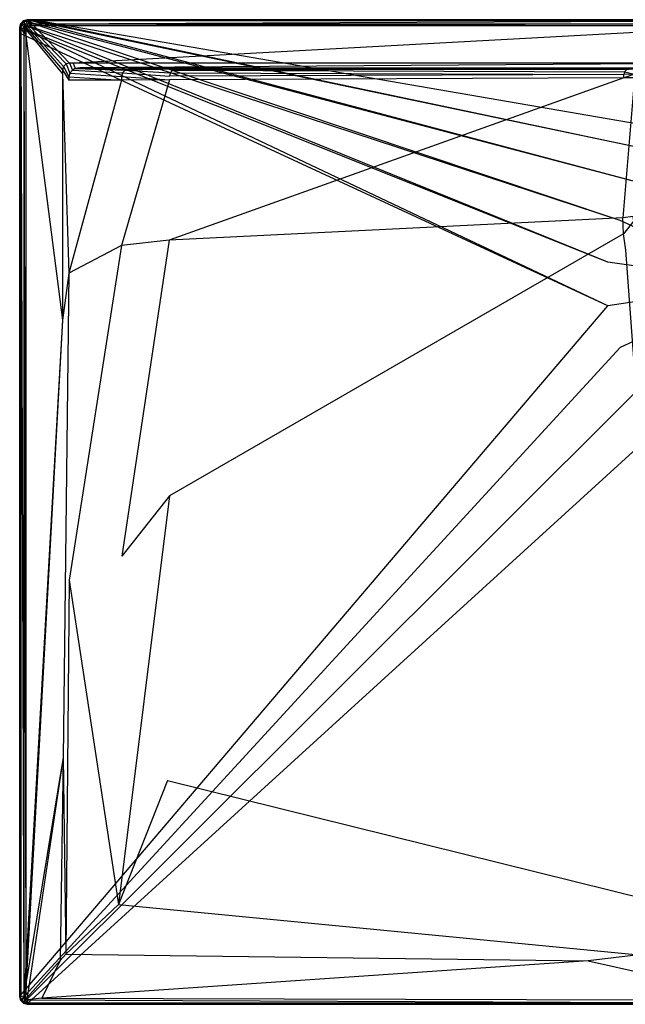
# Model space of a CAD drawing. Extents: x 0 to 1.2, y -0.8 to 0.
# Tile 1 of 8: x 0 to 0.49, y -0.8 to 0. Entities that reach past the tile are written whole.
import ezdxf

# ---------------------------------------------------------------- set-up
doc = ezdxf.new("R2010")
doc.units = 0
doc.layers.add('L0_WANNE_N_UDA1280ARA248V___0__', color=7, linetype='CONTINUOUS')

msp = doc.modelspace()

# ---------------------------------------------------------------- linework, layer by layer
at = {"layer": 'L0_WANNE_N_UDA1280ARA248V___0__', "color": 8}
for points, invisible_edges in [([(0.002998, -0.00081, 0.043344), (0.005996, 0, 0.002101), (0.002998, -0.00081, 0.002101), (0.002998, -0.00081, 0.043344)], 13), ([(0.005996, 0, 0.002101), (0.002998, -0.00081, 0.043344), (0.005996, 0, 0.043344), (0.005996, 0, 0.002101)], 14), ([(0.005996, 0), (0.003543, -0.001048), (0.002998, -0.00081), (0.005996, 0)], 13), ([(0.002998, -0.00081, 0.044495), (0.005996, 0, 0.043344), (0.002998, -0.00081, 0.043344), (0.002998, -0.00081, 0.044495)], 13), ([(0.005996, 0, 0.043344), (0.002998, -0.00081, 0.044495), (0.005996, 0, 0.044495), (0.005996, 0, 0.043344)], 14), ([(0.003553, -0.00178, 0.046974), (0.005996, 0, 0.044495), (0.002998, -0.00081, 0.044495), (0.003553, -0.00178, 0.046974)], 14), ([(0.002998, -0.00081, 0.002101), (0.005996, 0), (0.002998, -0.00081), (0.002998, -0.00081, 0.002101)], 13), ([(0.005996, 0), (0.002998, -0.00081, 0.002101), (0.005996, 0, 0.002101), (0.005996, 0)], 14), ([(0.003543, -0.001048), (0.005996, 0), (0.006583, -0.000198), (0.003543, -0.001048)], 14), ([(0.006132, -0.001045, 0.046974), (0.005996, 0, 0.044495), (0.003553, -0.00178, 0.046974), (0.006132, -0.001045, 0.046974)], 14), ([(0.005996, 0, 0.002101), (0.00974, 0), (0.005996, 0), (0.005996, 0, 0.002101)], 13), ([(0.00974, 0), (0.005996, 0, 0.002101), (0.009717, 0, 0.002101), (0.00974, 0)], 14), ([(0.00974, 0), (0.006583, -0.000198), (0.005996, 0), (0.00974, 0)], 13), ([(0.005996, 0, 0.002101), (0.009426, 0, 0.043338), (0.009717, 0, 0.002101), (0.005996, 0, 0.002101)], 13), ([(0.009426, 0, 0.043338), (0.005996, 0, 0.002101), (0.005996, 0, 0.043344), (0.009426, 0, 0.043338)], 14), ([(0.005996, 0, 0.043344), (0.00939, 0, 0.044495), (0.009426, 0, 0.043338), (0.005996, 0, 0.043344)], 13), ([(0.00939, 0, 0.044495), (0.005996, 0, 0.043344), (0.005996, 0, 0.044495), (0.00939, 0, 0.044495)], 14), ([(0.006132, -0.001045, 0.046974), (0.00939, 0, 0.044495), (0.005996, 0, 0.044495), (0.006132, -0.001045, 0.046974)], 13), ([(0.00939, 0, 0.044495), (0.006132, -0.001045, 0.046974), (0.009525, -0.001045, 0.046974), (0.00939, 0, 0.044495)], 14), ([(0.006583, -0.000198), (0.00974, 0), (0.010378, -0.000172), (0.006583, -0.000198)], 14), ([(0.009525, -0.001045, 0.046974), (0.6, 0, 0.044495), (0.00939, 0, 0.044495), (0.009525, -0.001045, 0.046974)], 13), ([(0.6, 0, 0.044495), (0.009426, 0, 0.043338), (0.00939, 0, 0.044495), (0.6, 0, 0.044495)], 14), ([(0.6, 0, 0.042676), (0.009717, 0, 0.002101), (0.009426, 0, 0.043338), (0.6, 0, 0.042676)], 14), ([(0.009426, 0, 0.043338), (0.6, 0, 0.044495), (0.6, 0, 0.042676), (0.009426, 0, 0.043338)], 13), ([(0.6, 0, 0.044495), (0.009525, -0.001045, 0.046974), (0.6, -0.001033, 0.046974), (0.6, 0, 0.044495)], 14), ([(0.009717, 0, 0.002101), (0.6, 0), (0.00974, 0), (0.009717, 0, 0.002101)], 13), ([(0.6, 0), (0.009717, 0, 0.002101), (0.6, 0, 0.002053), (0.6, 0)], 14), ([(0.009717, 0, 0.002101), (0.6, 0, 0.042676), (0.6, 0, 0.002053), (0.009717, 0, 0.002101)], 13), ([(0.6, 0), (0.010378, -0.000172), (0.00974, 0), (0.6, 0)], 13), ([(0.010378, -0.000172), (0.6, 0), (0.6, -0.000163), (0.010378, -0.000172)], 14), ([(0.000803, -0.003023, 0.043344), (0, -0.006045, 0.002101), (0, -0.006045, 0.043344), (0.000803, -0.003023, 0.043344)], 13), ([(0, -0.006045, 0.002101), (0.000803, -0.003023, 0.043344), (0.000803, -0.003023, 0.002101), (0, -0.006045, 0.002101)], 14), ([(0.000803, -0.003023), (0.000499, -0.006388), (0, -0.006045), (0.000803, -0.003023)], 13), ([(0, -0.006045, 0.044495), (0.000803, -0.003023, 0.043344), (0, -0.006045, 0.043344), (0, -0.006045, 0.044495)], 13), ([(0.000803, -0.003023, 0.043344), (0, -0.006045, 0.044495), (0.000803, -0.003023, 0.044495), (0.000803, -0.003023, 0.043344)], 14), ([(0.000803, -0.003023, 0.044495), (0, -0.006045, 0.044495), (0.001037, -0.006183, 0.046974), (0.000803, -0.003023, 0.044495)], 14), ([(0, -0.006045, 0.002101), (0.000803, -0.003023), (0, -0.006045), (0, -0.006045, 0.002101)], 13), ([(0.000803, -0.003023), (0, -0.006045, 0.002101), (0.000803, -0.003023, 0.002101), (0.000803, -0.003023)], 14), ([(0, -0.010863, 0.002101), (0, -0.006045), (0, -0.010863), (0, -0.010863, 0.002101)], 13), ([(0, -0.006045), (0, -0.010863, 0.002101), (0, -0.006045, 0.002101), (0, -0.006045)], 14), ([(0, -0.006045), (0.000499, -0.011261), (0, -0.010863), (0, -0.006045)], 13), ([(0.000499, -0.011261), (0, -0.006045), (0.000499, -0.006388), (0.000499, -0.011261)], 14), ([(0, -0.010863, 0.043344), (0, -0.006045, 0.002101), (0, -0.010863, 0.002101), (0, -0.010863, 0.043344)], 13), ([(0, -0.006045, 0.002101), (0, -0.010863, 0.043344), (0, -0.006045, 0.043344), (0, -0.006045, 0.002101)], 14), ([(0, -0.010863, 0.044495), (0.001037, -0.006183, 0.046974), (0, -0.006045, 0.044495), (0, -0.010863, 0.044495)], 14), ([(0, -0.006045, 0.044495), (0, -0.010863, 0.043344), (0, -0.010863, 0.044495), (0, -0.006045, 0.044495)], 13), ([(0, -0.010863, 0.043344), (0, -0.006045, 0.044495), (0, -0.006045, 0.043344), (0, -0.010863, 0.043344)], 14), ([(0.001037, -0.006183, 0.046974), (0, -0.010863, 0.044495), (0.001037, -0.010999, 0.046974), (0.001037, -0.006183, 0.046974)], 13), ([(0.000499, -0.006388), (0.000803, -0.003023), (0.001318, -0.00331), (0.000499, -0.006388)], 14), ([(0.001318, -0.00331), (0.478068, -0.19705), (0.000499, -0.006388), (0.001318, -0.00331)], 13), ([(0.000499, -0.006388), (0.478068, -0.232401), (0.000499, -0.011261), (0.000499, -0.006388)], 13), ([(0.478068, -0.232401), (0.000499, -0.006388), (0.478068, -0.19705), (0.478068, -0.232401)], 14), ([(0.002998, -0.00081, 0.043344), (0.000803, -0.003023, 0.002101), (0.000803, -0.003023, 0.043344), (0.002998, -0.00081, 0.043344)], 13), ([(0.000803, -0.003023, 0.002101), (0.002998, -0.00081, 0.043344), (0.002998, -0.00081, 0.002101), (0.000803, -0.003023, 0.002101)], 14), ([(0.002998, -0.00081), (0.001318, -0.00331), (0.000803, -0.003023), (0.002998, -0.00081)], 13), ([(0.000803, -0.003023, 0.044495), (0.002998, -0.00081, 0.043344), (0.000803, -0.003023, 0.043344), (0.000803, -0.003023, 0.044495)], 13), ([(0.002998, -0.00081, 0.043344), (0.000803, -0.003023, 0.044495), (0.002998, -0.00081, 0.044495), (0.002998, -0.00081, 0.043344)], 14), ([(0.000803, -0.003023, 0.044495), (0.003553, -0.00178, 0.046974), (0.002998, -0.00081, 0.044495), (0.000803, -0.003023, 0.044495)], 14), ([(0.000803, -0.003023, 0.002101), (0.002998, -0.00081), (0.000803, -0.003023), (0.000803, -0.003023, 0.002101)], 13), ([(0.002998, -0.00081), (0.000803, -0.003023, 0.002101), (0.002998, -0.00081, 0.002101), (0.002998, -0.00081)], 14), ([(0.003553, -0.00178, 0.046974), (0.000803, -0.003023, 0.044495), (0.001765, -0.003583, 0.046974), (0.003553, -0.00178, 0.046974)], 13), ([(0.000803, -0.003023, 0.044495), (0.001037, -0.006183, 0.046974), (0.001765, -0.003583, 0.046974), (0.000803, -0.003023, 0.044495)], 14), ([(0.003498, -0.006509, 0.048), (0.001765, -0.003583, 0.046974), (0.001037, -0.006183, 0.046974), (0.003498, -0.006509, 0.048)], 13), ([(0.003498, -0.011321, 0.048), (0.001037, -0.006183, 0.046974), (0.001037, -0.010999, 0.046974), (0.003498, -0.011321, 0.048)], 13), ([(0.001037, -0.006183, 0.046974), (0.003498, -0.011321, 0.048), (0.003498, -0.006509, 0.048), (0.001037, -0.006183, 0.046974)], 14), ([(0.001318, -0.00331), (0.002998, -0.00081), (0.003543, -0.001048), (0.001318, -0.00331)], 14), ([(0.003543, -0.001048), (0.487946, -0.163131), (0.001318, -0.00331), (0.003543, -0.001048)], 13), ([(0.478068, -0.19705), (0.001318, -0.00331), (0.487946, -0.163131), (0.478068, -0.19705)], 14), ([(0.003939, -0.004848, 0.048), (0.003553, -0.00178, 0.046974), (0.001765, -0.003583, 0.046974), (0.003939, -0.004848, 0.048)], 13), ([(0.001765, -0.003583, 0.046974), (0.003498, -0.006509, 0.048), (0.003939, -0.004848, 0.048), (0.001765, -0.003583, 0.046974)], 14), ([(0.004916, -0.008058, 0.048), (0.003939, -0.004848, 0.048), (0.003498, -0.006509, 0.048), (0.004916, -0.008058, 0.048)], 13), ([(0.004916, -0.01271, 0.048), (0.003498, -0.006509, 0.048), (0.003498, -0.011321, 0.048), (0.004916, -0.01271, 0.048)], 13), ([(0.003498, -0.006509, 0.048), (0.004916, -0.01271, 0.048), (0.004916, -0.008058, 0.048), (0.003498, -0.006509, 0.048)], 14), ([(0.006583, -0.000198), (0.506902, -0.133392), (0.003543, -0.001048), (0.006583, -0.000198)], 13), ([(0.487946, -0.163131), (0.003543, -0.001048), (0.506902, -0.133392), (0.487946, -0.163131)], 14), ([(0.004808, -0.003971, 0.048), (0.006132, -0.001045, 0.046974), (0.003553, -0.00178, 0.046974), (0.004808, -0.003971, 0.048)], 13), ([(0.003553, -0.00178, 0.046974), (0.003939, -0.004848, 0.048), (0.004808, -0.003971, 0.048), (0.003553, -0.00178, 0.046974)], 14), ([(0.005371, -0.006344, 0.048), (0.004808, -0.003971, 0.048), (0.003939, -0.004848, 0.048), (0.005371, -0.006344, 0.048)], 13), ([(0.003939, -0.004848, 0.048), (0.004916, -0.008058, 0.048), (0.005371, -0.006344, 0.048), (0.003939, -0.004848, 0.048)], 14), ([(0.006132, -0.001045, 0.046974), (0.004808, -0.003971, 0.048), (0.006456, -0.003526, 0.048), (0.006132, -0.001045, 0.046974)], 14), ([(0.006292, -0.005415, 0.048), (0.006456, -0.003526, 0.048), (0.004808, -0.003971, 0.048), (0.006292, -0.005415, 0.048)], 13), ([(0.004808, -0.003971, 0.048), (0.005371, -0.006344, 0.048), (0.006292, -0.005415, 0.048), (0.004808, -0.003971, 0.048)], 14), ([(0.034907, -0.040814, 0.048), (0.005371, -0.006344, 0.048), (0.004916, -0.008058, 0.048), (0.034907, -0.040814, 0.048)], 13), ([(0.03566, -0.03798, 0.048), (0.006292, -0.005415, 0.048), (0.005371, -0.006344, 0.048), (0.03566, -0.03798, 0.048)], 13), ([(0.005371, -0.006344, 0.048), (0.034907, -0.040814, 0.048), (0.03566, -0.03798, 0.048), (0.005371, -0.006344, 0.048)], 14), ([(0.006456, -0.003526, 0.048), (0.009525, -0.001045, 0.046974), (0.006132, -0.001045, 0.046974), (0.006456, -0.003526, 0.048)], 13), ([(0.006456, -0.003526, 0.048), (0.006292, -0.005415, 0.048), (0.007992, -0.004956, 0.048), (0.006456, -0.003526, 0.048)], 14), ([(0.03767, -0.035953, 0.048), (0.007992, -0.004956, 0.048), (0.006292, -0.005415, 0.048), (0.03767, -0.035953, 0.048)], 13), ([(0.006292, -0.005415, 0.048), (0.03566, -0.03798, 0.048), (0.03767, -0.035953, 0.048), (0.006292, -0.005415, 0.048)], 14), ([(0.009525, -0.001045, 0.046974), (0.006456, -0.003526, 0.048), (0.009847, -0.003526, 0.048), (0.009525, -0.001045, 0.046974)], 14), ([(0.007992, -0.004956, 0.048), (0.009847, -0.003526, 0.048), (0.006456, -0.003526, 0.048), (0.007992, -0.004956, 0.048)], 13), ([(0.010378, -0.000172), (0.533401, -0.110242), (0.006583, -0.000198), (0.010378, -0.000172)], 13), ([(0.506902, -0.133392), (0.006583, -0.000198), (0.533401, -0.110242), (0.506902, -0.133392)], 14), ([(0.009847, -0.003526, 0.048), (0.007992, -0.004956, 0.048), (0.01137, -0.004956, 0.048), (0.009847, -0.003526, 0.048)], 14), ([(0.040481, -0.035194, 0.048), (0.01137, -0.004956, 0.048), (0.007992, -0.004956, 0.048), (0.040481, -0.035194, 0.048)], 13), ([(0.007992, -0.004956, 0.048), (0.03767, -0.035953, 0.048), (0.040481, -0.035194, 0.048), (0.007992, -0.004956, 0.048)], 14), ([(0.009847, -0.003526, 0.048), (0.6, -0.001033, 0.046974), (0.009525, -0.001045, 0.046974), (0.009847, -0.003526, 0.048)], 13), ([(0.6, -0.001033, 0.046974), (0.009847, -0.003526, 0.048), (0.6, -0.003526, 0.048), (0.6, -0.001033, 0.046974)], 14), ([(0.01137, -0.004956, 0.048), (0.6, -0.003526, 0.048), (0.009847, -0.003526, 0.048), (0.01137, -0.004956, 0.048)], 13), ([(0.6, -0.000163), (0.565294, -0.095557), (0.010378, -0.000172), (0.6, -0.000163)], 13), ([(0.533401, -0.110242), (0.010378, -0.000172), (0.565294, -0.095557), (0.533401, -0.110242)], 14), ([(0.6, -0.003526, 0.048), (0.01137, -0.004956, 0.048), (0.6, -0.004956, 0.048), (0.6, -0.003526, 0.048)], 14), ([(0.043578, -0.035194, 0.048), (0.6, -0.004956, 0.048), (0.01137, -0.004956, 0.048), (0.043578, -0.035194, 0.048)], 13), ([(0.01137, -0.004956, 0.048), (0.040481, -0.035194, 0.048), (0.043578, -0.035194, 0.048), (0.01137, -0.004956, 0.048)], 14), ([(0.6, -0.004956, 0.048), (0.043578, -0.035194, 0.048), (0.6, -0.035194, 0.048), (0.6, -0.004956, 0.048)], 14), ([(0, -0.010863, 0.002101), (0, -0.793955), (0, -0.793955, 0.002101), (0, -0.010863, 0.002101)], 13), ([(0, -0.793955), (0, -0.010863, 0.002101), (0, -0.010863), (0, -0.793955)], 14), ([(0, -0.010863), (0.000517, -0.792997), (0, -0.793955), (0, -0.010863)], 13), ([(0.000517, -0.792997), (0, -0.010863), (0.000499, -0.011261), (0.000517, -0.792997)], 14), ([(0, -0.793955, 0.043344), (0, -0.010863, 0.002101), (0, -0.793955, 0.002101), (0, -0.793955, 0.043344)], 13), ([(0, -0.010863, 0.002101), (0, -0.793955, 0.043344), (0, -0.010863, 0.043344), (0, -0.010863, 0.002101)], 14), ([(0.001037, -0.793817, 0.046974), (0, -0.010863, 0.044495), (0, -0.793955, 0.044495), (0.001037, -0.793817, 0.046974)], 13), ([(0, -0.010863, 0.044495), (0.001037, -0.793817, 0.046974), (0.001037, -0.010999, 0.046974), (0, -0.010863, 0.044495)], 14), ([(0, -0.793955, 0.044495), (0, -0.010863, 0.043344), (0, -0.793955, 0.043344), (0, -0.793955, 0.044495)], 13), ([(0, -0.010863, 0.043344), (0, -0.793955, 0.044495), (0, -0.010863, 0.044495), (0, -0.010863, 0.043344)], 14), ([(0.478068, -0.232401), (0.000517, -0.792997), (0.000499, -0.011261), (0.478068, -0.232401)], 13), ([(0.003498, -0.793491, 0.048), (0.001037, -0.010999, 0.046974), (0.001037, -0.793817, 0.046974), (0.003498, -0.793491, 0.048)], 13), ([(0.001037, -0.010999, 0.046974), (0.003498, -0.793491, 0.048), (0.003498, -0.011321, 0.048), (0.001037, -0.010999, 0.046974)], 14), ([(0.004916, -0.768631, 0.048), (0.003498, -0.011321, 0.048), (0.003498, -0.793491, 0.048), (0.004916, -0.768631, 0.048)], 13), ([(0.003498, -0.011321, 0.048), (0.004916, -0.768631, 0.048), (0.004916, -0.01271, 0.048), (0.003498, -0.011321, 0.048)], 14), ([(0.034907, -0.043942, 0.048), (0.004916, -0.008058, 0.048), (0.004916, -0.01271, 0.048), (0.034907, -0.043942, 0.048)], 13), ([(0.004916, -0.008058, 0.048), (0.034907, -0.043942, 0.048), (0.034907, -0.040814, 0.048), (0.004916, -0.008058, 0.048)], 14), ([(0.034907, -0.244215, 0.048), (0.004916, -0.01271, 0.048), (0.004916, -0.768631, 0.048), (0.034907, -0.244215, 0.048)], 13), ([(0.004916, -0.01271, 0.048), (0.034907, -0.244215, 0.048), (0.034907, -0.043942, 0.048), (0.004916, -0.01271, 0.048)], 14), ([(0.039972, -0.046346, 0.048), (0.03566, -0.03798, 0.048), (0.034907, -0.040814, 0.048), (0.039972, -0.046346, 0.048)], 13), ([(0.040775, -0.043324, 0.048), (0.03767, -0.035953, 0.048), (0.03566, -0.03798, 0.048), (0.040775, -0.043324, 0.048)], 13), ([(0.03566, -0.03798, 0.048), (0.039972, -0.046346, 0.048), (0.040775, -0.043324, 0.048), (0.03566, -0.03798, 0.048)], 14), ([(0.04297, -0.041111, 0.048), (0.040481, -0.035194, 0.048), (0.03767, -0.035953, 0.048), (0.04297, -0.041111, 0.048)], 13), ([(0.03767, -0.035953, 0.048), (0.040775, -0.043324, 0.048), (0.04297, -0.041111, 0.048), (0.03767, -0.035953, 0.048)], 14), ([(0.040481, -0.035194, 0.048), (0.04297, -0.041111, 0.048), (0.045054, -0.039731, 0.048), (0.040481, -0.035194, 0.048)], 14), ([(0.045054, -0.039731, 0.048), (0.043578, -0.035194, 0.048), (0.040481, -0.035194, 0.048), (0.045054, -0.039731, 0.048)], 13), ([(0.085614, -0.041093, 0.047862), (0.045054, -0.039731, 0.048), (0.04297, -0.041111, 0.048), (0.085614, -0.041093, 0.047862)], 13), ([(0.049018, -0.039222, 0.048), (0.6, -0.035194, 0.048), (0.043578, -0.035194, 0.048), (0.049018, -0.039222, 0.048)], 13), ([(0.043578, -0.035194, 0.048), (0.045054, -0.039731, 0.048), (0.049018, -0.039222, 0.048), (0.043578, -0.035194, 0.048)], 14), ([(0.088544, -0.040301, 0.047861), (0.049018, -0.039222, 0.048), (0.045054, -0.039731, 0.048), (0.088544, -0.040301, 0.047861)], 13), ([(0.045054, -0.039731, 0.048), (0.085614, -0.041093, 0.047862), (0.088544, -0.040301, 0.047861), (0.045054, -0.039731, 0.048)], 14), ([(0.6, -0.035194, 0.048), (0.049018, -0.039222, 0.048), (0.6, -0.039326, 0.048), (0.6, -0.035194, 0.048)], 14), ([(0.6, -0.039326, 0.048), (0.049018, -0.039222, 0.048), (0.6, -0.040301, 0.047301), (0.6, -0.039326, 0.048)], 14), ([(0.6, -0.040301, 0.047301), (0.049018, -0.039222, 0.048), (0.091445, -0.039931, 0.047861), (0.6, -0.040301, 0.047301)], 14), ([(0.049018, -0.039222, 0.048), (0.088544, -0.040301, 0.047861), (0.091445, -0.039931, 0.047861), (0.049018, -0.039222, 0.048)], 14), ([(0.129733, -0.039998, 0.046228), (0.091445, -0.039931, 0.047861), (0.088544, -0.040301, 0.047861), (0.129733, -0.039998, 0.046228)], 14), ([(0.129733, -0.039998, 0.046228), (0.088544, -0.040301, 0.047861), (0.1272, -0.040301, 0.046111), (0.129733, -0.039998, 0.046228)], 14), ([(0.091445, -0.039931, 0.047861), (0.6, -0.040301, 0.04584), (0.6, -0.040301, 0.047301), (0.091445, -0.039931, 0.047861)], 14), ([(0.091445, -0.039931, 0.047861), (0.129733, -0.039998, 0.046228), (0.6, -0.040301, 0.04584), (0.091445, -0.039931, 0.047861)], 14), ([(0.496192, -0.040287, 0.039699), (0.129733, -0.039998, 0.046228), (0.1272, -0.040301, 0.046111), (0.496192, -0.040287, 0.039699)], 14), ([(0.129733, -0.039998, 0.046228), (0.6, -0.040301, 0.040248), (0.6, -0.040301, 0.04584), (0.129733, -0.039998, 0.046228)], 14), ([(0.129733, -0.039998, 0.046228), (0.496192, -0.040287, 0.039699), (0.6, -0.040301, 0.040248), (0.129733, -0.039998, 0.046228)], 14), ([(0.039972, -0.049217, 0.048), (0.034907, -0.040814, 0.048), (0.034907, -0.043942, 0.048), (0.039972, -0.049217, 0.048)], 13), ([(0.034907, -0.040814, 0.048), (0.039972, -0.049217, 0.048), (0.039972, -0.046346, 0.048), (0.034907, -0.040814, 0.048)], 14), ([(0.039972, -0.205959, 0.048), (0.034907, -0.043942, 0.048), (0.034907, -0.244215, 0.048), (0.039972, -0.205959, 0.048)], 13), ([(0.034907, -0.043942, 0.048), (0.039972, -0.205959, 0.048), (0.039972, -0.049217, 0.048), (0.034907, -0.043942, 0.048)], 14), ([(0.082683, -0.046211, 0.047865), (0.040775, -0.043324, 0.048), (0.039972, -0.046346, 0.048), (0.082683, -0.046211, 0.047865)], 13), ([(0.039972, -0.046346, 0.048), (0.082683, -0.049085, 0.047867), (0.082683, -0.046211, 0.047865), (0.039972, -0.046346, 0.048)], 14), ([(0.082683, -0.049085, 0.047867), (0.039972, -0.046346, 0.048), (0.039972, -0.049217, 0.048), (0.082683, -0.049085, 0.047867)], 13), ([(0.083468, -0.043256, 0.047863), (0.04297, -0.041111, 0.048), (0.040775, -0.043324, 0.048), (0.083468, -0.043256, 0.047863)], 13), ([(0.040775, -0.043324, 0.048), (0.082683, -0.046211, 0.047865), (0.083468, -0.043256, 0.047863), (0.040775, -0.043324, 0.048)], 14), ([(0.04297, -0.041111, 0.048), (0.083468, -0.043256, 0.047863), (0.085614, -0.041093, 0.047862), (0.04297, -0.041111, 0.048)], 14), ([(0.121668, -0.045879, 0.046051), (0.083468, -0.043256, 0.047863), (0.082683, -0.046211, 0.047865), (0.121668, -0.045879, 0.046051)], 13), ([(0.082683, -0.046211, 0.047865), (0.121668, -0.048762, 0.04606), (0.121668, -0.045879, 0.046051), (0.082683, -0.046211, 0.047865)], 14), ([(0.121668, -0.048762, 0.04606), (0.082683, -0.046211, 0.047865), (0.082683, -0.049085, 0.047867), (0.121668, -0.048762, 0.04606)], 13), ([(0.122409, -0.04309, 0.046047), (0.085614, -0.041093, 0.047862), (0.083468, -0.043256, 0.047863), (0.122409, -0.04309, 0.046047)], 13), ([(0.083468, -0.043256, 0.047863), (0.121668, -0.045879, 0.046051), (0.122409, -0.04309, 0.046047), (0.083468, -0.043256, 0.047863)], 14), ([(0.1272, -0.040301, 0.046111), (0.088544, -0.040301, 0.047861), (0.085614, -0.041093, 0.047862), (0.1272, -0.040301, 0.046111)], 14), ([(0.1272, -0.040301, 0.046111), (0.085614, -0.041093, 0.047862), (0.124434, -0.041048, 0.046042), (0.1272, -0.040301, 0.046111)], 14), ([(0.085614, -0.041093, 0.047862), (0.122409, -0.04309, 0.046047), (0.124434, -0.041048, 0.046042), (0.085614, -0.041093, 0.047862)], 14), ([(0.491155, -0.047358, 0.038214), (0.121668, -0.048762, 0.04606), (0.121475, -0.17917, 0.046398), (0.491155, -0.047358, 0.038214)], 14), ([(0.491155, -0.047358, 0.038214), (0.121475, -0.17917, 0.046398), (0.490127, -0.160942, 0.039585), (0.491155, -0.047358, 0.038214)], 14), ([(0.491155, -0.044435, 0.038178), (0.122409, -0.04309, 0.046047), (0.121668, -0.045879, 0.046051), (0.491155, -0.044435, 0.038178)], 13), ([(0.491155, -0.044435, 0.038178), (0.121668, -0.045879, 0.046051), (0.121668, -0.048762, 0.04606), (0.491155, -0.044435, 0.038178)], 14), ([(0.491155, -0.047358, 0.038214), (0.491155, -0.044435, 0.038178), (0.121668, -0.048762, 0.04606), (0.491155, -0.047358, 0.038214)], 14), ([(0.491705, -0.042368, 0.038161), (0.124434, -0.041048, 0.046042), (0.122409, -0.04309, 0.046047), (0.491705, -0.042368, 0.038161)], 13), ([(0.122409, -0.04309, 0.046047), (0.491155, -0.044435, 0.038178), (0.491705, -0.042368, 0.038161), (0.122409, -0.04309, 0.046047)], 14), ([(0.495256, -0.040301, 0.038516), (0.1272, -0.040301, 0.046111), (0.124434, -0.041048, 0.046042), (0.495256, -0.040301, 0.038516)], 14), ([(0.495256, -0.040301, 0.038516), (0.124434, -0.041048, 0.046042), (0.493206, -0.040855, 0.038143), (0.495256, -0.040301, 0.038516)], 14), ([(0.124434, -0.041048, 0.046042), (0.491705, -0.042368, 0.038161), (0.493206, -0.040855, 0.038143), (0.124434, -0.041048, 0.046042)], 14), ([(0.1272, -0.040301, 0.046111), (0.495256, -0.040301, 0.038516), (0.496192, -0.040287, 0.039699), (0.1272, -0.040301, 0.046111)], 14), ([(0.499621, -0.047287, 0.037822), (0.491155, -0.047358, 0.038214), (0.490127, -0.160942, 0.039585), (0.499621, -0.047287, 0.037822)], 14), ([(0.499621, -0.047287, 0.037822), (0.490127, -0.160942, 0.039585), (0.498551, -0.16003, 0.039244), (0.499621, -0.047287, 0.037822)], 14), ([(0.499621, -0.044363, 0.037784), (0.491705, -0.042368, 0.038161), (0.491155, -0.044435, 0.038178), (0.499621, -0.044363, 0.037784)], 13), ([(0.491155, -0.047358, 0.038214), (0.499621, -0.044363, 0.037784), (0.491155, -0.044435, 0.038178), (0.491155, -0.047358, 0.038214)], 13), ([(0.499621, -0.044363, 0.037784), (0.491155, -0.047358, 0.038214), (0.499621, -0.047287, 0.037822), (0.499621, -0.044363, 0.037784)], 14), ([(0.500161, -0.042332, 0.037767), (0.493206, -0.040855, 0.038143), (0.491705, -0.042368, 0.038161), (0.500161, -0.042332, 0.037767)], 13), ([(0.491705, -0.042368, 0.038161), (0.499621, -0.044363, 0.037784), (0.500161, -0.042332, 0.037767), (0.491705, -0.042368, 0.038161)], 14), ([(0.082683, -0.049085, 0.047867), (0.039972, -0.049217, 0.048), (0.039972, -0.205959, 0.048), (0.082683, -0.049085, 0.047867)], 14), ([(0.082683, -0.049085, 0.047867), (0.039972, -0.205959, 0.048), (0.082683, -0.18337, 0.047968), (0.082683, -0.049085, 0.047867)], 14), ([(0.121668, -0.048762, 0.04606), (0.082683, -0.049085, 0.047867), (0.082683, -0.18337, 0.047968), (0.121668, -0.048762, 0.04606)], 14), ([(0.121668, -0.048762, 0.04606), (0.082683, -0.18337, 0.047968), (0.121475, -0.17917, 0.046398), (0.121668, -0.048762, 0.04606)], 14), ([(0.6, -0.214725), (0.487946, -0.163131), (0.506902, -0.133392), (0.6, -0.214725)], 14), ([(0.490127, -0.160942, 0.039585), (0.121475, -0.17917, 0.046398), (0.121899, -0.38677, 0.046402), (0.490127, -0.160942, 0.039585)], 14), ([(0.490775, -0.174087, 0.0396), (0.490127, -0.160942, 0.039585), (0.121899, -0.38677, 0.046402), (0.490775, -0.174087, 0.0396)], 14), ([(0.6, -0.214725), (0.478068, -0.19705), (0.487946, -0.163131), (0.6, -0.214725)], 14), ([(0.498551, -0.16003, 0.039244), (0.490127, -0.160942, 0.039585), (0.490775, -0.174087, 0.0396), (0.498551, -0.16003, 0.039244)], 14), ([(0.49921, -0.163446, 0.03926), (0.498551, -0.16003, 0.039244), (0.490775, -0.174087, 0.0396), (0.49921, -0.163446, 0.03926)], 14), ([(0.49921, -0.163446, 0.03926), (0.490775, -0.174087, 0.0396), (0.492807, -0.187261, 0.039618), (0.49921, -0.163446, 0.03926)], 14), ([(0.490775, -0.174087, 0.0396), (0.121899, -0.38677, 0.046402), (0.120137, -0.618228, 0.046406), (0.490775, -0.174087, 0.0396)], 14), ([(0.492807, -0.187261, 0.039618), (0.490775, -0.174087, 0.0396), (0.120137, -0.618228, 0.046406), (0.492807, -0.187261, 0.039618)], 14), ([(0.040333, -0.455425, 0.048), (0.082683, -0.18337, 0.047968), (0.039972, -0.205959, 0.048), (0.040333, -0.455425, 0.048)], 13), ([(0.082683, -0.18337, 0.047968), (0.040333, -0.455425, 0.048), (0.083055, -0.435772, 0.047969), (0.082683, -0.18337, 0.047968)], 14), ([(0.083055, -0.435772, 0.047969), (0.121475, -0.17917, 0.046398), (0.082683, -0.18337, 0.047968), (0.083055, -0.435772, 0.047969)], 13), ([(0.121475, -0.17917, 0.046398), (0.083055, -0.435772, 0.047969), (0.121899, -0.38677, 0.046402), (0.121475, -0.17917, 0.046398)], 14), ([(0.524214, -0.618709, 0.046421), (0.492807, -0.187261, 0.039618), (0.120137, -0.618228, 0.046406), (0.524214, -0.618709, 0.046421)], 14), ([(0.6, -0.214725), (0.478068, -0.232401), (0.478068, -0.19705), (0.6, -0.214725)], 14), ([(0.035279, -0.599535, 0.048), (0.039972, -0.205959, 0.048), (0.034907, -0.244215, 0.048), (0.035279, -0.599535, 0.048)], 13), ([(0.039972, -0.205959, 0.048), (0.035279, -0.599535, 0.048), (0.040333, -0.455425, 0.048), (0.039972, -0.205959, 0.048)], 14), ([(0.6, -0.214725), (0.487946, -0.26632), (0.478068, -0.232401), (0.6, -0.214725)], 14), ([(0.6, -0.214725), (0.506902, -0.296059), (0.487946, -0.26632), (0.6, -0.214725)], 14), ([(0.000517, -0.792997), (0.478068, -0.232401), (0.487946, -0.26632), (0.000517, -0.792997)], 14), ([(0.005354, -0.78171, 0.048), (0.034907, -0.244215, 0.048), (0.004916, -0.768631, 0.048), (0.005354, -0.78171, 0.048)], 13), ([(0.034907, -0.244215, 0.048), (0.005354, -0.78171, 0.048), (0.035279, -0.599535, 0.048), (0.034907, -0.244215, 0.048)], 14), ([(0.487946, -0.26632), (0.001353, -0.796067), (0.000517, -0.792997), (0.487946, -0.26632)], 13), ([(0.001353, -0.796067), (0.487946, -0.26632), (0.506902, -0.296059), (0.001353, -0.796067)], 14), ([(0.506902, -0.296059), (0.003591, -0.798317), (0.001353, -0.796067), (0.506902, -0.296059)], 13), ([(0.003591, -0.798317), (0.506902, -0.296059), (0.533401, -0.319209), (0.003591, -0.798317)], 14), ([(0.533401, -0.319209), (0.006641, -0.799152), (0.003591, -0.798317), (0.533401, -0.319209)], 13), ([(0.006641, -0.799152), (0.533401, -0.319209), (0.565294, -0.333894), (0.006641, -0.799152)], 14), ([(0.565294, -0.333894), (0.6, -0.799161), (0.006641, -0.799152), (0.565294, -0.333894)], 13), ([(0.121899, -0.38677, 0.046402), (0.083055, -0.435772, 0.047969), (0.080418, -0.718909, 0.04797), (0.121899, -0.38677, 0.046402)], 14), ([(0.121899, -0.38677, 0.046402), (0.080418, -0.718909, 0.04797), (0.120137, -0.618228, 0.046406), (0.121899, -0.38677, 0.046402)], 14), ([(0.040333, -0.455425, 0.048), (0.080418, -0.718909, 0.04797), (0.083055, -0.435772, 0.047969), (0.040333, -0.455425, 0.048)], 14), ([(0.035279, -0.599535, 0.048), (0.037401, -0.759233, 0.048), (0.040333, -0.455425, 0.048), (0.035279, -0.599535, 0.048)], 14), ([(0.080418, -0.718909, 0.04797), (0.040333, -0.455425, 0.048), (0.037401, -0.759233, 0.048), (0.080418, -0.718909, 0.04797)], 13), ([(0.006076, -0.794598, 0.048), (0.035279, -0.599535, 0.048), (0.005354, -0.78171, 0.048), (0.006076, -0.794598, 0.048)], 13), ([(0.035279, -0.599535, 0.048), (0.006076, -0.794598, 0.048), (0.032875, -0.764343, 0.048), (0.035279, -0.599535, 0.048)], 14), ([(0.037401, -0.759233, 0.048), (0.035279, -0.599535, 0.048), (0.032875, -0.764343, 0.048), (0.037401, -0.759233, 0.048)], 13), ([(0.528494, -0.71938, 0.047971), (0.120137, -0.618228, 0.046406), (0.080418, -0.718909, 0.04797), (0.528494, -0.71938, 0.047971)], 13), ([(0.120137, -0.618228, 0.046406), (0.528494, -0.71938, 0.047971), (0.524214, -0.618709, 0.046421), (0.120137, -0.618228, 0.046406)], 14), ([(0.503139, -0.759699, 0.048), (0.080418, -0.718909, 0.04797), (0.037401, -0.759233, 0.048), (0.503139, -0.759699, 0.048)], 13), ([(0.080418, -0.718909, 0.04797), (0.503139, -0.759699, 0.048), (0.528494, -0.71938, 0.047971), (0.080418, -0.718909, 0.04797)], 14), ([(0.461975, -0.764806, 0.048), (0.037401, -0.759233, 0.048), (0.032875, -0.764343, 0.048), (0.461975, -0.764806, 0.048)], 13), ([(0.037401, -0.759233, 0.048), (0.461975, -0.764806, 0.048), (0.503139, -0.759699, 0.048), (0.037401, -0.759233, 0.048)], 14), ([(0.6, -0.764806, 0.048), (0.503139, -0.759699, 0.048), (0.461975, -0.764806, 0.048), (0.6, -0.764806, 0.048)], 13), ([(0.01798, -0.795044, 0.048), (0.032875, -0.764343, 0.048), (0.006076, -0.794598, 0.048), (0.01798, -0.795044, 0.048)], 13), ([(0.032875, -0.764343, 0.048), (0.01798, -0.795044, 0.048), (0.461975, -0.764806, 0.048), (0.032875, -0.764343, 0.048)], 14), ([(0.6, -0.795044, 0.048), (0.461975, -0.764806, 0.048), (0.01798, -0.795044, 0.048), (0.6, -0.795044, 0.048)], 13), ([(0.461975, -0.764806, 0.048), (0.6, -0.795044, 0.048), (0.6, -0.764806, 0.048), (0.461975, -0.764806, 0.048)], 14), ([(0.003939, -0.795152, 0.048), (0.004916, -0.768631, 0.048), (0.003498, -0.793491, 0.048), (0.003939, -0.795152, 0.048)], 13), ([(0.004916, -0.768631, 0.048), (0.003939, -0.795152, 0.048), (0.005354, -0.78171, 0.048), (0.004916, -0.768631, 0.048)], 14), ([(0.004808, -0.796029, 0.048), (0.005354, -0.78171, 0.048), (0.003939, -0.795152, 0.048), (0.004808, -0.796029, 0.048)], 13), ([(0.005354, -0.78171, 0.048), (0.004808, -0.796029, 0.048), (0.006076, -0.794598, 0.048), (0.005354, -0.78171, 0.048)], 14), ([(0.000517, -0.792997), (0.000803, -0.796977), (0, -0.793955), (0.000517, -0.792997)], 13), ([(0.001037, -0.793817, 0.046974), (0, -0.793955, 0.044495), (0.001765, -0.796417, 0.046974), (0.001037, -0.793817, 0.046974)], 14), ([(0, -0.793955, 0.002101), (0.000803, -0.796977), (0.000803, -0.796977, 0.002101), (0, -0.793955, 0.002101)], 13), ([(0.000803, -0.796977), (0, -0.793955, 0.002101), (0, -0.793955), (0.000803, -0.796977)], 14), ([(0, -0.793955, 0.043344), (0.000803, -0.796977, 0.002101), (0.000803, -0.796977, 0.043344), (0, -0.793955, 0.043344)], 13), ([(0.000803, -0.796977, 0.002101), (0, -0.793955, 0.043344), (0, -0.793955, 0.002101), (0.000803, -0.796977, 0.002101)], 14), ([(0, -0.793955, 0.044495), (0.000803, -0.796977, 0.044495), (0.001765, -0.796417, 0.046974), (0, -0.793955, 0.044495)], 14), ([(0.000803, -0.796977, 0.044495), (0, -0.793955, 0.043344), (0.000803, -0.796977, 0.043344), (0.000803, -0.796977, 0.044495)], 13), ([(0, -0.793955, 0.043344), (0.000803, -0.796977, 0.044495), (0, -0.793955, 0.044495), (0, -0.793955, 0.043344)], 14), ([(0.000803, -0.796977), (0.000517, -0.792997), (0.001353, -0.796067), (0.000803, -0.796977)], 14), ([(0.001353, -0.796067), (0.002998, -0.79919), (0.000803, -0.796977), (0.001353, -0.796067)], 13), ([(0.000803, -0.796977, 0.044495), (0.003553, -0.79822, 0.046974), (0.001765, -0.796417, 0.046974), (0.000803, -0.796977, 0.044495)], 14), ([(0.000803, -0.796977, 0.002101), (0.002998, -0.79919), (0.002998, -0.79919, 0.002101), (0.000803, -0.796977, 0.002101)], 13), ([(0.002998, -0.79919), (0.000803, -0.796977, 0.002101), (0.000803, -0.796977), (0.002998, -0.79919)], 14), ([(0.000803, -0.796977, 0.043344), (0.002998, -0.79919, 0.002101), (0.002998, -0.79919, 0.043344), (0.000803, -0.796977, 0.043344)], 13), ([(0.002998, -0.79919, 0.002101), (0.000803, -0.796977, 0.043344), (0.000803, -0.796977, 0.002101), (0.002998, -0.79919, 0.002101)], 14), ([(0.003553, -0.79822, 0.046974), (0.000803, -0.796977, 0.044495), (0.002998, -0.79919, 0.044495), (0.003553, -0.79822, 0.046974)], 13), ([(0.002998, -0.79919, 0.044495), (0.000803, -0.796977, 0.043344), (0.002998, -0.79919, 0.043344), (0.002998, -0.79919, 0.044495)], 13), ([(0.000803, -0.796977, 0.043344), (0.002998, -0.79919, 0.044495), (0.000803, -0.796977, 0.044495), (0.000803, -0.796977, 0.043344)], 14), ([(0.001765, -0.796417, 0.046974), (0.003498, -0.793491, 0.048), (0.001037, -0.793817, 0.046974), (0.001765, -0.796417, 0.046974)], 13), ([(0.002998, -0.79919), (0.001353, -0.796067), (0.003591, -0.798317), (0.002998, -0.79919)], 14), ([(0.003498, -0.793491, 0.048), (0.001765, -0.796417, 0.046974), (0.003939, -0.795152, 0.048), (0.003498, -0.793491, 0.048)], 14), ([(0.003553, -0.79822, 0.046974), (0.003939, -0.795152, 0.048), (0.001765, -0.796417, 0.046974), (0.003553, -0.79822, 0.046974)], 13), ([(0.006132, -0.798955, 0.046974), (0.003553, -0.79822, 0.046974), (0.002998, -0.79919, 0.044495), (0.006132, -0.798955, 0.046974)], 14), ([(0.003591, -0.798317), (0.005996, -0.8), (0.002998, -0.79919), (0.003591, -0.798317)], 13), ([(0.006132, -0.798955, 0.046974), (0.002998, -0.79919, 0.044495), (0.005996, -0.8, 0.044495), (0.006132, -0.798955, 0.046974)], 14), ([(0.005996, -0.8, 0.002101), (0.002998, -0.79919), (0.005996, -0.8), (0.005996, -0.8, 0.002101)], 13), ([(0.002998, -0.79919), (0.005996, -0.8, 0.002101), (0.002998, -0.79919, 0.002101), (0.002998, -0.79919)], 14), ([(0.005996, -0.8, 0.002101), (0.002998, -0.79919, 0.043344), (0.002998, -0.79919, 0.002101), (0.005996, -0.8, 0.002101)], 13), ([(0.002998, -0.79919, 0.043344), (0.005996, -0.8, 0.002101), (0.005996, -0.8, 0.043344), (0.002998, -0.79919, 0.043344)], 14), ([(0.005996, -0.8, 0.043344), (0.002998, -0.79919, 0.044495), (0.002998, -0.79919, 0.043344), (0.005996, -0.8, 0.043344)], 13), ([(0.002998, -0.79919, 0.044495), (0.005996, -0.8, 0.043344), (0.005996, -0.8, 0.044495), (0.002998, -0.79919, 0.044495)], 14), ([(0.003939, -0.795152, 0.048), (0.003553, -0.79822, 0.046974), (0.004808, -0.796029, 0.048), (0.003939, -0.795152, 0.048)], 14), ([(0.006132, -0.798955, 0.046974), (0.004808, -0.796029, 0.048), (0.003553, -0.79822, 0.046974), (0.006132, -0.798955, 0.046974)], 13), ([(0.005996, -0.8), (0.003591, -0.798317), (0.006641, -0.799152), (0.005996, -0.8)], 14), ([(0.006456, -0.796474, 0.048), (0.006076, -0.794598, 0.048), (0.004808, -0.796029, 0.048), (0.006456, -0.796474, 0.048)], 13), ([(0.004808, -0.796029, 0.048), (0.006132, -0.798955, 0.046974), (0.006456, -0.796474, 0.048), (0.004808, -0.796029, 0.048)], 14), ([(0.005996, -0.8, 0.044495), (0.6, -0.798967, 0.046974), (0.006132, -0.798955, 0.046974), (0.005996, -0.8, 0.044495)], 14), ([(0.6, -0.798967, 0.046974), (0.005996, -0.8, 0.044495), (0.6, -0.8, 0.044495), (0.6, -0.798967, 0.046974)], 13), ([(0.006641, -0.799152), (0.6, -0.8), (0.005996, -0.8), (0.006641, -0.799152)], 13), ([(0.6, -0.8, 0.002101), (0.005996, -0.8), (0.6, -0.8), (0.6, -0.8, 0.002101)], 13), ([(0.005996, -0.8), (0.6, -0.8, 0.002101), (0.005996, -0.8, 0.002101), (0.005996, -0.8)], 14), ([(0.6, -0.8, 0.044495), (0.005996, -0.8, 0.043344), (0.6, -0.8, 0.043344), (0.6, -0.8, 0.044495)], 13), ([(0.005996, -0.8, 0.043344), (0.6, -0.8, 0.044495), (0.005996, -0.8, 0.044495), (0.005996, -0.8, 0.043344)], 14), ([(0.6, -0.8, 0.043344), (0.005996, -0.8, 0.002101), (0.6, -0.8, 0.002101), (0.6, -0.8, 0.043344)], 13), ([(0.005996, -0.8, 0.002101), (0.6, -0.8, 0.043344), (0.005996, -0.8, 0.043344), (0.005996, -0.8, 0.002101)], 14), ([(0.006076, -0.794598, 0.048), (0.006456, -0.796474, 0.048), (0.01798, -0.795044, 0.048), (0.006076, -0.794598, 0.048)], 14), ([(0.6, -0.798967, 0.046974), (0.006456, -0.796474, 0.048), (0.006132, -0.798955, 0.046974), (0.6, -0.798967, 0.046974)], 13), ([(0.6, -0.796474, 0.048), (0.01798, -0.795044, 0.048), (0.006456, -0.796474, 0.048), (0.6, -0.796474, 0.048)], 13), ([(0.006456, -0.796474, 0.048), (0.6, -0.798967, 0.046974), (0.6, -0.796474, 0.048), (0.006456, -0.796474, 0.048)], 14), ([(0.6, -0.8), (0.006641, -0.799152), (0.6, -0.799161), (0.6, -0.8)], 14), ([(0.01798, -0.795044, 0.048), (0.6, -0.796474, 0.048), (0.6, -0.795044, 0.048), (0.01798, -0.795044, 0.048)], 14)]:
    msp.add_3dface(points, dxfattribs=dict(at, invisible_edges=invisible_edges))

doc.saveas('drawing.dxf')
